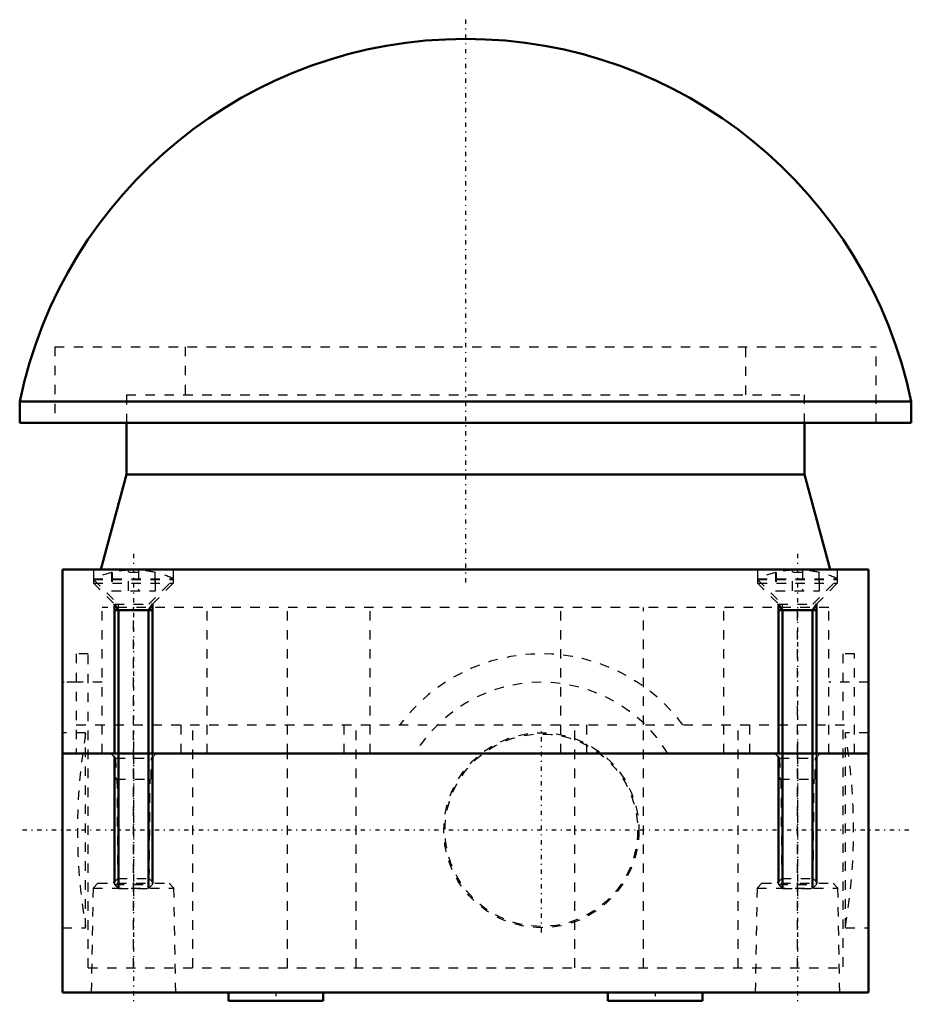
# Model space of a CAD drawing. Header units: millimetres. Extents: x -47 to 47, y -26 to 77.
import ezdxf

# ---------------------------------------------------------------- set-up
doc = ezdxf.new("R2010")
doc.units = ezdxf.units.MM
doc.linetypes.add('Center', pattern=[1.5, 0.45, -0.5, 0.05, -0.5])
doc.linetypes.add('Dashed', pattern=[2, 1, -1])
for name, color, linetype, lineweight in [('AM_0', 7, 'Continuous', 30), ('AM_10', 7, 'Continuous', 5), ('AM_3', 7, 'Dashed', 5), ('AM_7', 7, 'Center', 5)]:
    doc.layers.add(name, color=color, linetype=linetype, lineweight=lineweight)

msp = doc.modelspace()

# ---------------------------------------------------------------- linework, layer by layer
at = {"layer": 'AM_0', "color": 7, "linetype": 'Continuous', "lineweight": 50}
for p, q in [((-47, 37.1), (-47, 34.85)), ((-47, 37.1), (47, 37.1)), ((47, 34.85), (47, 37.1)), ((-47, 34.85), (47, 34.85)), ((-35.75, 34.85), (-35.75, 29.4)), ((35.75, 29.4), (35.75, 34.85)), ((-35.75, 29.4), (-38.43, 19.4)), ((-35.75, 29.4), (35.75, 29.4)), ((38.43, 19.4), (35.75, 29.4)), ((-42.5, 0), (-42.5, 19.4)), ((42.5, 19.4), (-42.5, 19.4)), ((42.5, 0), (42.5, 19.4)), ((-42.5, 0), (42.5, 0)), ((-42.5, -25.2), (-42.5, 0)), ((42.5, -25.2), (42.5, 0)), ((-37, -0.39), (-37, -13.54)), ((-33, -13.54), (-33, -0.39)), ((33, -0.39), (33, -13.54)), ((37, -13.54), (37, -0.39)), ((-42.5, -25.2), (42.5, -25.2)), ((-25, -25.2), (-25, -26.1)), ((-15, -26.1), (-15, -25.2)), ((15, -25.2), (15, -26.1)), ((25, -26.1), (25, -25.2)), ((-25, -26.1), (-15, -26.1)), ((15, -26.1), (25, -26.1))]:
    msp.add_line(p, q, dxfattribs=at)
msp.add_arc((0, 27.35), 48, 11.7159, 168.2841, dxfattribs=at)
at = {"layer": 'AM_10', "color": 7, "linetype": 'Continuous', "lineweight": 50}
for p, q in [((-37, 15.75), (-36.57, 15.09)), ((-37, 15.75), (-36.57, 15.09)), ((-37, 15.75), (-37, 0)), ((-33, 15.75), (-33.43, 15.09)), ((-33, 15.75), (-33.43, 15.09)), ((-33, 15.75), (-33, 0)), ((33, 15.75), (33.43, 15.09)), ((33, 15.75), (33.43, 15.09)), ((33, 15.75), (33, 0)), ((37, 15.75), (36.57, 15.09)), ((37, 15.75), (36.57, 15.09)), ((37, 15.75), (37, 0)), ((-33, 15.09), (-37, 15.09)), ((-33, 15.09), (-37, 15.09)), ((-36.57, -14.25), (-36.57, 15.09)), ((-36.57, -14.25), (-36.57, 15.09)), ((-33.43, -14.25), (-33.43, 15.09)), ((-33.43, -14.25), (-33.43, 15.09)), ((37, 15.09), (33, 15.09)), ((37, 15.09), (33, 15.09)), ((33.43, -14.25), (33.43, 15.09)), ((33.43, -14.25), (33.43, 15.09)), ((36.57, -14.25), (36.57, 15.09)), ((36.57, -14.25), (36.57, 15.09))]:
    msp.add_line(p, q, dxfattribs=at)
at = {"layer": 'AM_3', "color": 6, "linetype": 'Dashed', "lineweight": 25}
for p, q in [((-43.3, 42.88), (-43.3, 34.85)), ((-43.3, 42.88), (43.3, 42.88)), ((-29.55, 42.88), (-29.55, 37.8)), ((29.55, 37.8), (29.55, 42.88)), ((43.3, 34.85), (43.3, 42.88)), ((-35.75, 37.8), (-35.75, 34.85)), ((-35.75, 37.8), (35.75, 37.8)), ((35.75, 34.85), (35.75, 37.8)), ((-39.22, 19.4), (-39.22, 18.34)), ((-37.31, 19.08), (-37.31, 17.15)), ((-37.25, 19.08), (-37.31, 19.08)), ((-37.25, 19.08), (-37.25, 17.15)), ((-35.52, 17.15), (-35.52, 19.32)), ((-34.48, 19.08), (-35.52, 19.08)), ((-34.48, 19.32), (-34.48, 17.15)), ((-32.69, 19.08), (-32.75, 19.08)), ((-32.69, 19.08), (-32.75, 19.08)), ((-32.75, 19.08), (-32.75, 17.15)), ((-32.69, 17.15), (-32.69, 19.08)), ((-30.78, 18.34), (-30.78, 19.4)), ((30.78, 19.4), (30.78, 18.34)), ((32.69, 19.08), (32.69, 17.15)), ((32.75, 19.08), (32.69, 19.08)), ((32.75, 19.08), (32.75, 17.15)), ((34.48, 17.15), (34.48, 19.32)), ((35.52, 19.08), (34.48, 19.08)), ((35.52, 19.32), (35.52, 17.15)), ((37.31, 19.08), (37.25, 19.08)), ((37.31, 19.08), (37.25, 19.08)), ((37.25, 19.08), (37.25, 17.15)), ((37.31, 17.15), (37.31, 19.08)), ((39.22, 18.34), (39.22, 19.4)), ((-39.22, 18.42), (-39.22, 17.96)), ((-39.22, 18.42), (-30.79, 18.42)), ((-39.22, 18.34), (-36.62, 15.75)), ((-39.22, 18.34), (-30.78, 18.34)), ((-39.22, 17.96), (-37, 15.75)), ((-39.22, 17.96), (-30.79, 17.96)), ((-33.38, 15.75), (-30.78, 18.34)), ((-33, 15.75), (-30.79, 17.96)), ((-30.79, 17.96), (-30.79, 18.42)), ((30.78, 18.34), (33.38, 15.75)), ((30.78, 18.34), (39.22, 18.34)), ((30.79, 18.42), (30.79, 17.96)), ((30.79, 18.42), (39.22, 18.42)), ((30.79, 17.96), (33, 15.75)), ((30.79, 17.96), (39.22, 17.96)), ((36.62, 15.75), (39.22, 18.34)), ((37, 15.75), (39.22, 17.96)), ((39.22, 17.96), (39.22, 18.42)), ((-37.31, 17.15), (-32.69, 17.15)), ((-32.75, 17.15), (-32.69, 17.15)), ((32.69, 17.15), (37.31, 17.15)), ((37.25, 17.15), (37.31, 17.15)), ((-37, 15.75), (-37, -0.39)), ((-37, 15.75), (-33, 15.75)), ((-36.62, 15.75), (-36.62, 0)), ((-33.38, 0), (-33.38, 15.75)), ((-33, -0.39), (-33, 15.75)), ((33, 15.75), (33, -0.39)), ((33, 15.75), (37, 15.75)), ((33.38, 15.75), (33.38, 0)), ((36.62, 0), (36.62, 15.75)), ((37, -0.39), (37, 15.75)), ((-38.3, 0), (-38.3, 15.4)), ((38.3, 15.4), (-38.3, 15.4)), ((-35, 3), (-35, 15.4)), ((-27.25, 0), (-27.25, 15.4)), ((-18.75, 0), (-18.75, 15.4)), ((-10.05, 0), (-10.05, 15.4)), ((10.05, 0), (10.05, 15.4)), ((18.75, 3), (18.75, 15.4)), ((27.25, 0), (27.25, 15.4)), ((35, 0), (35, 15.4)), ((38.3, 0), (38.3, 15.4)), ((-39.78, 10.5), (-41.03, 10.5)), ((-41.03, 10.5), (-41.03, 0)), ((-39.78, -22.6), (-39.78, 10.5)), ((39.77, 10.5), (39.77, -22.6)), ((41.02, 10.5), (39.77, 10.5)), ((41.02, 0), (41.02, 10.5)), ((-38.3, 7.5), (-42.5, 7.5)), ((-41.03, 7.5), (-42.5, 7.5)), ((42.5, 7.5), (38.3, 7.5)), ((42.5, 7.5), (41.02, 7.5)), ((-40.05, 2.18), (-42.5, 2.18)), ((-41.03, 3), (41.02, 3)), ((-40.05, -18.38), (-40.05, 2.18)), ((-35, -22.6), (-35, 3)), ((-29.98, 0), (-29.98, 3)), ((-28.73, -22.6), (-28.73, 3)), ((-12.78, 0), (-12.78, 3)), ((-11.52, -22.6), (-11.52, 3)), ((11.53, -22.6), (11.53, 3)), ((12.78, 0), (12.78, 3)), ((18.75, -22.6), (18.75, 3)), ((28.73, -22.6), (28.73, 3)), ((29.97, 0), (29.97, 3)), ((42.5, 2.18), (40.05, 2.18)), ((40.05, -18.38), (40.05, 2.18)), ((-37.4, 0), (-36.89, -0.5)), ((-36.89, -0.5), (-36.85, -2.7)), ((-36.89, -0.5), (-33.11, -0.5)), ((-33.15, -2.7), (-33.11, -0.5)), ((-33.11, -0.5), (-32.6, 0)), ((-18.75, -22.6), (-18.75, 0)), ((32.6, 0), (33.11, -0.5)), ((33.11, -0.5), (33.15, -2.7)), ((33.11, -0.5), (36.89, -0.5)), ((35, -22.6), (35, 0)), ((36.85, -2.7), (36.89, -0.5)), ((36.89, -0.5), (37.4, 0)), ((-36.85, -2.7), (-33.15, -2.7)), ((-36.75, -2.7), (-36.66, -13.2)), ((-33.34, -13.2), (-33.25, -2.7)), ((33.15, -2.7), (36.85, -2.7)), ((33.25, -2.7), (33.34, -13.2)), ((36.66, -13.2), (36.75, -2.7)), ((-36.66, -13.2), (-37.15, -13.7)), ((-36.66, -13.2), (-33.34, -13.2)), ((-32.85, -13.7), (-33.34, -13.2)), ((33.34, -13.2), (32.85, -13.7)), ((33.34, -13.2), (36.66, -13.2)), ((37.15, -13.7), (36.66, -13.2)), ((-39.26, -14.2), (-39.45, -25.2)), ((-38.75, -13.7), (-39.26, -14.2)), ((-39.26, -14.2), (-30.74, -14.2)), ((-38.75, -13.7), (-31.25, -13.7)), ((-37, -13.54), (-37, -13.82)), ((-37, -13.82), (-36.57, -14.25)), ((-37, -13.82), (-33, -13.82)), ((-36.57, -14.25), (-33.43, -14.25)), ((-33.43, -14.25), (-33, -13.82)), ((-33, -13.82), (-33, -13.54)), ((-30.74, -14.2), (-31.25, -13.7)), ((-30.55, -25.2), (-30.74, -14.2)), ((30.74, -14.2), (30.55, -25.2)), ((31.25, -13.7), (30.74, -14.2)), ((30.74, -14.2), (39.26, -14.2)), ((31.25, -13.7), (38.75, -13.7)), ((33, -13.54), (33, -13.82)), ((33, -13.82), (33.43, -14.25)), ((33, -13.82), (37, -13.82)), ((33.43, -14.25), (36.57, -14.25)), ((36.57, -14.25), (37, -13.82)), ((37, -13.82), (37, -13.54)), ((39.26, -14.2), (38.75, -13.7)), ((39.45, -25.2), (39.26, -14.2)), ((-42.5, -18.38), (-40.05, -18.38)), ((40.05, -18.38), (42.5, -18.38)), ((-39.78, -22.6), (39.77, -22.6))]:
    msp.add_line(p, q, dxfattribs=at)
for radius in [10.28, 10.15]:
    msp.add_circle((8, -8.1), radius, dxfattribs=at)
for centre, radius, start, end in [((-35, 9.35), 10, 103.3454, 114.9293), ((-35, 9.35), 9.99, 92.956, 103.0205), ((-35, 9.35), 9.99, 76.9795, 87.044), ((-35, 9.35), 10, 65.0707, 76.6546), ((35, 9.35), 10, 103.3454, 114.9293), ((35, 9.35), 9.99, 92.956, 103.0205), ((35, 9.35), 9.99, 76.9795, 87.044), ((35, 9.35), 10, 65.0707, 76.6546), ((8, -8.1), 18.6, 36.6392, 143.3608), ((8, -8.1), 15.6, 31.2807, 148.7193), ((19.09, -8.1), 60, 170.2604, 189.7396), ((-19.09, -8.1), 60, 350.2604, 9.7396)]:
    msp.add_arc(centre, radius, start, end, dxfattribs=at)
at = {"layer": 'AM_7', "color": 4, "linetype": 'Center', "lineweight": 25}
for p, q in [((0, 77.38), (0, 17.66)), ((-35, 21.03), (-35, -15.93)), ((-35, 21.03), (-35, -15.93)), ((35, 21.03), (35, -15.93)), ((35, 21.03), (35, -15.93)), ((8, -18.89), (8, 2.69)), ((-35, 1.26), (-35, -26.46)), ((35, 1.26), (35, -26.46)), ((46.75, -8.1), (-46.75, -8.1)), ((-20, -25.16), (-20, -26.14)), ((20, -25.16), (20, -26.14))]:
    msp.add_line(p, q, dxfattribs=at)

doc.saveas('drawing.dxf')
